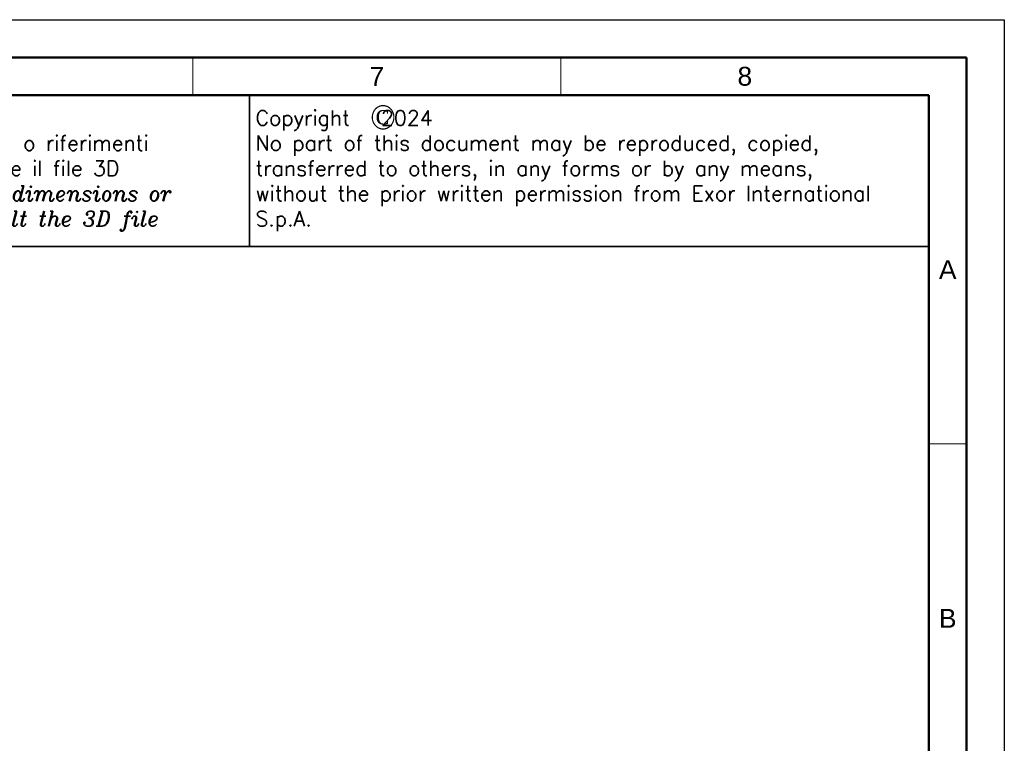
# Model space of a CAD drawing. Header units: millimetres. Extents: x 1316 to 1736, y 283 to 580.
# Tile 18 of 18: x 1606 to 1736, y 484 to 580. Entities that reach past the tile are written whole.
import ezdxf

# ---------------------------------------------------------------- set-up
doc = ezdxf.new("R2010")
doc.units = ezdxf.units.MM
doc.layers.add('Quote', color=7, linetype='Continuous')
doc.styles.add('ROMANS', font='romans', dxfattribs={"height": 5})
doc.styles.add('SLDTEXTSTYLE14', font='times.ttf', dxfattribs={"width": 0.933})
doc.styles.get("Standard").update_dxf_attribs({"font": 'arial.ttf'})

msp = doc.modelspace()

# ---------------------------------------------------------------- linework, layer by layer
at = {"lineweight": 50}
for p, q in [((1731.2, 574.55), (1331.2, 574.55)), ((1731.2, 574.55), (1731.2, 287.55)), ((1726.2, 569.55), (1336.2, 569.55)), ((1726.2, 569.55), (1726.2, 292.55))]:
    msp.add_line(p, q, dxfattribs=at)
at = {"lineweight": 18}
for p, q in [((1628.7, 574.55), (1628.7, 569.55)), ((1677.45, 574.55), (1677.45, 569.55)), ((1726.2, 523.39), (1731.2, 523.39))]:
    msp.add_line(p, q, dxfattribs=at)
at = {"lineweight": 35}
for p, q in [((1636.2, 549.55), (1636.2, 569.55)), ((1726.2, 549.55), (1636.2, 549.55))]:
    msp.add_line(p, q, dxfattribs=at)
msp.add_lwpolyline([(1316.2, 579.55), (1736.2, 579.55), (1736.2, 282.55), (1316.2, 282.55)], close=True)
msp.add_lwpolyline([(1636.2, 549.55), (1577.4, 549.55), (1577.4, 569.55), (1636.2, 569.55)], close=True, dxfattribs=at)

# ---------------------------------------------------------------- texts
at = {"lineweight": 50, "char_height": 2.5, "attachment_point": 5}
for s, width, insert in [('7', 48.75, (1653.07, 572.05)), ('8', 48.75, (1701.82, 572.05)), ('A', 5, (1728.7, 546.47)), ('B', 5, (1728.7, 500.3))]:
    msp.add_mtext_dynamic_manual_height_columns(s, width=width, gutter_width=12.5, heights=[0], dxfattribs=dict(at, insert=insert))
at = {"lineweight": 18, "insert": (1578.44, 567.55), "char_height": 2, "attachment_point": 1}
msp.add_mtext_dynamic_manual_height_columns('{\\Fromans|c0;Nota/\\Fitalic|c0;Note}:\\P{\\Fromans|c0;Per eventuali quote o riferimenti mancanti consultare il file 3D\\P\\Fitalic|c0;For any missing dimensions or references, consult the 3D file}', width=56.7456, gutter_width=12.5, heights=[0], dxfattribs=at)
at = {"lineweight": 18, "insert": (1636.99, 559.55), "char_height": 2, "attachment_point": 4, "style": 'ROMANS'}
msp.add_mtext_dynamic_manual_height_columns('Copyright   2024\\PNo part of this document may be reproduced, copied, transferred to others, in any forms or by any means, without the prior written permission from Exor International S.p.A.', width=90, gutter_width=12.5, heights=[0], dxfattribs=at)
at = {"layer": 'Quote', "color": 7, "linetype": 'Continuous', "lineweight": 18, "insert": (1652.2, 568.22), "char_height": 3.17, "attachment_point": 1, "style": 'SLDTEXTSTYLE14'}
msp.add_mtext('©', dxfattribs=at)

doc.saveas('drawing.dxf')
